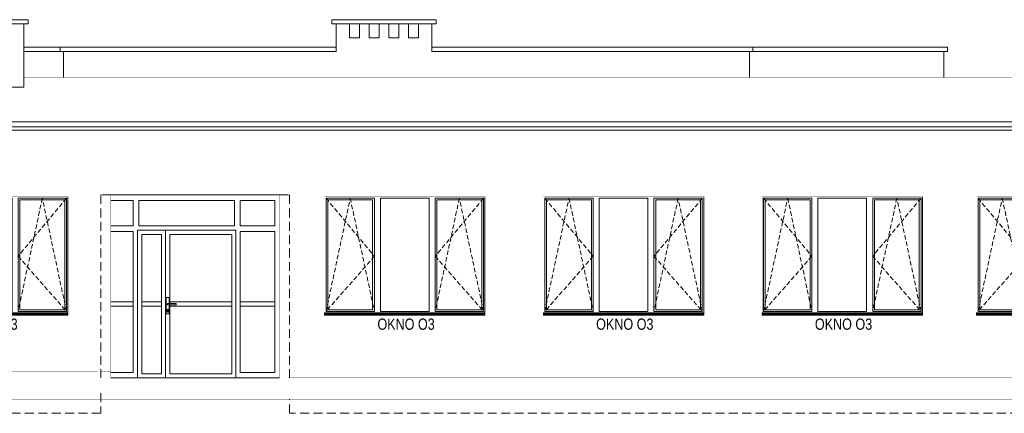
# Model space of a CAD drawing. Header units: millimetres. Extents: x 18880 to 99371, y -5529 to 27899.
# Tile 32 of 158: x 23617 to 25017, y 8801 to 9360. Entities that reach past the tile are written whole.
import ezdxf

# ---------------------------------------------------------------- set-up
doc = ezdxf.new("R2010")
doc.units = ezdxf.units.MM
doc.linetypes.add('DASHED', pattern=[19.05, 12.7, -6.35])
doc.layers.add('AA_OPIS', color=2, linetype='Continuous', lineweight=0)
doc.layers.add('AA_WIDOK', color=254, linetype='Continuous', lineweight=0)
doc.styles.add('ARIAL', font='arial.ttf')

# ---------------------------------------------------------------- blocks, each defined once
blk = doc.blocks.new('ZOL okno O2')
at = {"layer": 'AA_OPIS', "linetype": 'DASHED', "ltscale": 0.5}
for points in [[(22271.1, 7293.8), (22339.9, 7211.3), (22271.1, 7132.8), (22305.5, 7293.8), (22339.9, 7132.8)], [(22495.1, 7293.8), (22426.3, 7211.3), (22495.1, 7132.8), (22460.7, 7293.8), (22426.3, 7132.8)]]:
    blk.add_lwpolyline(points, dxfattribs=at)
at = {"layer": 'AA_WIDOK', "color": 255, "const_width": 0.3}
for points in [[(22269.1, 7130.8), (22269.1, 7295.8)], [(22269.1, 7295.8), (22497.1, 7295.8)], [(22497.1, 7295.8), (22497.1, 7130.8)]]:
    blk.add_lwpolyline(points, dxfattribs=at)
at = {"layer": 'AA_WIDOK'}
for points in [[(22271.1, 7132.8), (22271.1, 7293.8)], [(22271.1, 7293.8), (22339.9, 7293.8)], [(22339.9, 7293.8), (22339.9, 7132.8)], [(22348.5, 7132.8), (22348.5, 7293.8)], [(22348.5, 7293.8), (22417.7, 7293.8)], [(22417.7, 7293.8), (22417.7, 7132.8)], [(22426.3, 7132.8), (22426.3, 7293.8)], [(22426.3, 7293.8), (22495.1, 7293.8)], [(22495.1, 7293.8), (22495.1, 7132.8)], [(22497.1, 7295.8), (22497.1, 7130.2)], [(22273.6, 7135.3), (22273.6, 7291.3)], [(22273.6, 7291.3), (22337.4, 7291.3)], [(22337.4, 7291.3), (22337.4, 7135.3)], [(22428.8, 7135.3), (22428.8, 7291.3)], [(22428.8, 7291.3), (22492.6, 7291.3)], [(22492.6, 7291.3), (22492.6, 7135.3)], [(22339.9, 7132.8), (22271.1, 7132.8)], [(22337.4, 7135.3), (22273.6, 7135.3)], [(22417.7, 7132.8), (22348.5, 7132.8)], [(22495.1, 7132.8), (22426.3, 7132.8)], [(22492.6, 7135.3), (22428.8, 7135.3)], [(22497.1, 7130), (22497.1, 7130.2)]]:
    blk.add_lwpolyline(points, dxfattribs=at)
at = {"layer": 'AA_WIDOK', "color": 4}
for points in [[(22497.1, 7130.8), (22269.1, 7130.8)], [(22269.1, 7128.3), (22269.1, 7130.8)], [(22269.1, 7130.2), (22269.1, 7130)], [(22269.1, 7130), (22497.1, 7130)], [(22269.1, 7128.3), (22497.1, 7128.3)], [(22269.1, 7127.8), (22269.1, 7128.3)], [(22269.1, 7127.8), (22497.1, 7127.8)], [(22497.1, 7128.3), (22497.1, 7130.8)], [(22497.1, 7127.8), (22497.1, 7128.3)]]:
    blk.add_lwpolyline(points, dxfattribs=at)
at = {"layer": 'AA_OPIS', "insert": (22384.9, 7122.8), "char_height": 16, "width": 300, "attachment_point": 2, "style": 'ARIAL'}
blk.add_mtext('{\\W0.8;OKNO O3}', dxfattribs=at)

msp = doc.modelspace()

# ---------------------------------------------------------------- linework, layer by layer
at = {"layer": 'AA_WIDOK'}
for points in [[(23513.09115, 9264.07553), (23623.09115, 9264.0758), (23623.09115, 9354.0758)], [(24067.09115, 9354.0758), (24067.09115, 9315.07955)], [(24203.09115, 9315.07955), (24203.09115, 9354.0758)], [(23623.09115, 9321.07955), (23674.59114, 9321.07955)], [(23623.09115, 9315.07955), (23674.59114, 9315.07955)], [(23674.59114, 9321.07955), (24067.09115, 9321.07955)], [(23674.59114, 9315.07955), (23674.59114, 9321.07955)], [(23674.59114, 9315.07955), (24067.09115, 9315.07955)], [(23679.59115, 9278.07538), (23679.59114, 9315.07955)], [(24203.09115, 9321.07955), (24659.59114, 9321.07955)], [(24203.09115, 9315.07955), (24659.59114, 9315.07955)], [(24654.59114, 9315.07955), (24654.59115, 9278.07538)], [(24659.59114, 9321.07955), (24936.09114, 9321.07955)], [(24659.59114, 9315.07955), (24659.59114, 9321.07955)], [(24659.59114, 9315.07955), (24936.09114, 9315.07955)], [(24931.09115, 9278.07538), (24931.09114, 9315.07955)], [(24936.09114, 9315.07955), (24936.09114, 9321.07955)], [(22547.89868, 9203.12315), (26442.88626, 9203.12315)], [(23986.59115, 9110.98006), (23746.74106, 9110.98006)], [(23778.59115, 9102.98006), (23746.74106, 9102.98006)], [(23778.59115, 9066.98006), (23778.59115, 9102.98006)], [(23922.59115, 9102.98006), (23786.59115, 9102.98006)], [(23786.59115, 9066.98006), (23786.59115, 9102.98006)], [(23922.59115, 9066.98006), (23922.59115, 9102.98006)], [(23980.09115, 9066.98006), (23980.09115, 9102.98006), (23930.59115, 9102.98006)], [(23930.59115, 9066.98006), (23930.59115, 9102.98006)], [(23778.59115, 9066.98006), (23746.74106, 9066.98006)], [(23778.59115, 9058.98006), (23746.74106, 9058.98006)], [(23778.59115, 8858.98006), (23778.59115, 9058.98006)], [(23784.59115, 8850.98006), (23784.59115, 9060.98006), (23924.59115, 9060.98006), (23924.59115, 8850.98006)], [(23922.59115, 9066.98006), (23786.59115, 9066.98006)], [(23980.09115, 9066.98006), (23930.59115, 9066.98006)], [(23930.59115, 8858.98006), (23980.09115, 8858.98006), (23980.09115, 9058.98006)], [(23980.09115, 9058.98006), (23930.59115, 9058.98006)], [(23930.59115, 8858.98006), (23930.59115, 9058.98006)], [(23746.74106, 8958.98006), (23778.59115, 8958.98006)], [(23746.74106, 8952.98006), (23778.59115, 8952.98006)], [(23930.59115, 8958.98006), (23980.09115, 8958.98006)], [(23930.59115, 8952.98006), (23980.09115, 8952.98006)], [(23746.74106, 8858.98006), (23778.59115, 8858.98006)], [(23746.74106, 8850.98006), (23986.59115, 8850.98006)]]:
    msp.add_lwpolyline(points, dxfattribs=at)
for points in [[(23519.09115, 9354.0758), (23519.09115, 9360.0758), (23629.09115, 9360.0758), (23629.09115, 9354.0758)], [(24061.09115, 9354.0758), (24061.09115, 9360.0758), (24209.09115, 9360.0758), (24209.09115, 9354.0758)], [(24086.09115, 9334.0758), (24086.09115, 9354.0758), (24100.09115, 9354.0758), (24100.09115, 9334.0758)], [(24114.09115, 9334.0758), (24114.09115, 9354.0758), (24128.09115, 9354.0758), (24128.09115, 9334.0758)], [(24142.09115, 9334.0758), (24142.09115, 9354.0758), (24156.09115, 9354.0758), (24156.09115, 9334.0758)], [(24170.09115, 9334.0758), (24170.09115, 9354.0758), (24184.09115, 9354.0758), (24184.09115, 9334.0758)], [(23824.59115, 9060.98006), (23784.59115, 9060.98006), (23784.59115, 8850.98006), (23824.59115, 8850.98006)], [(23924.59115, 9060.98006), (23824.59115, 9060.98006), (23824.59115, 8850.98006), (23924.59115, 8850.98006)], [(23818.59115, 9054.98006), (23790.59115, 9054.98006), (23790.59115, 8856.98006), (23818.59115, 8856.98006)], [(23918.59115, 9054.98006), (23830.59115, 9054.98006), (23830.59115, 8856.98006), (23918.59115, 8856.98006)], [(23829.59115, 8942.17811), (23825.59115, 8942.17811), (23825.59115, 8965.17811), (23829.59115, 8965.17811)], [(23790.59115, 8952.98006), (23818.59115, 8952.98006), (23818.59115, 8958.98006), (23790.59115, 8958.98006)], [(23830.59115, 8952.98006), (23918.59115, 8952.98006), (23918.59115, 8958.98006), (23830.59115, 8958.98006)]]:
    msp.add_lwpolyline(points, close=True, dxfattribs=at)
at = {"layer": 'AA_WIDOK', "color": 9, "const_width": 0.3}
for points in [[(27961.57537, 9278.09037), (23623.09115, 9278.07971)], [(21857.09115, 9239.32207), (27792.83784, 9239.33706)], [(21857.09115, 9218.07538), (27777.59115, 9218.09037)]]:
    msp.add_lwpolyline(points, dxfattribs=at)
at = {"layer": 'AA_WIDOK', "color": 4}
for points in [[(27750.59115, 9215.04244), (21857.09115, 9215.02745)], [(26442.88626, 9208.02745), (22547.89868, 9208.02745)]]:
    msp.add_lwpolyline(points, dxfattribs=at)
at = {"layer": 'AA_WIDOK', "color": 8, "linetype": 'DASHED'}
for points in [[(23746.74106, 9110.98006), (23732.74106, 9110.98006), (23732.74106, 8850.98006)], [(23986.59115, 9110.98006), (24000.59115, 9110.98006), (24000.59115, 8850.98006)], [(23732.59115, 8829.48006), (23732.59115, 8800.77499), (21855.09115, 8800.77499)], [(27381.35649, 8820.77499), (27381.35649, 8800.77499), (24000.59115, 8800.77499), (24000.59115, 8820.77499)]]:
    msp.add_lwpolyline(points, dxfattribs=at)
at = {"layer": 'AA_WIDOK', "color": 255, "const_width": 0.3}
for points in [[(23746.74106, 8850.98006), (23746.74106, 9110.98006)], [(23746.74106, 9110.98006), (23986.59115, 9110.98006)], [(23986.59115, 8850.98006), (23986.59115, 9110.98006)]]:
    msp.add_lwpolyline(points, dxfattribs=at)
at = {"layer": 'AA_WIDOK'}
msp.add_lwpolyline([(23828.29116, 8946.88992), (23828.29116, 8945.35153, -1), (23826.89116, 8945.35153), (23826.89116, 8946.88992)], format="xyb", dxfattribs=at)
msp.add_lwpolyline([(23839.41182, 8954.98006), (23827.90175, 8954.98006, -1), (23827.90175, 8956.98006), (23839.41182, 8956.98006)], format="xyb", close=True, dxfattribs=at)
at = {"layer": 'AA_WIDOK', "const_width": 0.5}
for points in [[(23728.09115, 8859.48006), (22547.89868, 8859.48006)], [(23746.74106, 8859.48006), (23732.09115, 8859.48006)], [(26442.88626, 8850.98006), (24000.59115, 8850.98006)]]:
    msp.add_lwpolyline(points, dxfattribs=at)
at = {"layer": 'AA_WIDOK', "color": 3, "const_width": 0.5}
msp.add_lwpolyline([(21855.09115, 8820.77499), (27773.59115, 8820.77499)], dxfattribs=at)
at = {"layer": 'AA_WIDOK'}
msp.add_circle((23827.59116, 8947.60406), 1, dxfattribs=at)

# ---------------------------------------------------------------- block references
for p in [(1188.60973, 1812.64789), (1781.60973, 1812.64789), (2092.60973, 1812.64789), (2403.60973, 1812.64789), (2708.60973, 1812.64789)]:
    msp.add_blockref('ZOL okno O2', p)

doc.saveas('drawing.dxf')
